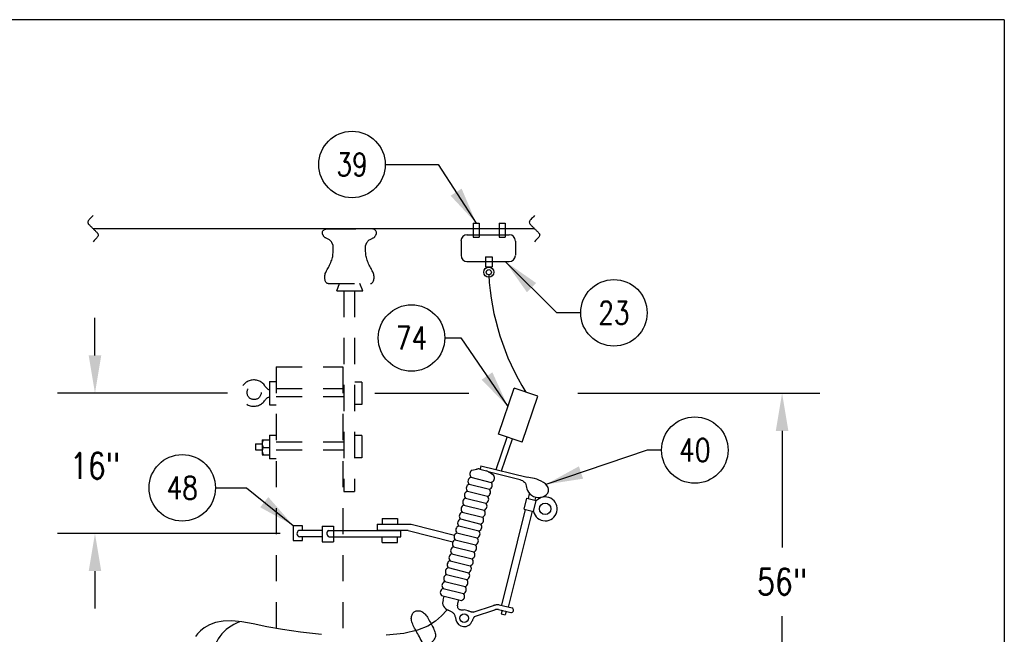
# Model space of a CAD drawing. Extents: x 0 to 7.1, y 0 to 9.85.
# Tile 4 of 4: x 2.39 to 7.1, y 6.91 to 9.85. Entities that reach past the tile are written whole.
import ezdxf
from ezdxf.enums import TextEntityAlignment as Align

# ---------------------------------------------------------------- set-up
doc = ezdxf.new("R2010")
doc.units = 0
doc.header["$MEASUREMENT"] = 0
doc.linetypes.add('HIDDEN2', pattern=[0.1875, 0.125, -0.0625])
doc.layers.get('0').update_dxf_attribs({"color": 2, "linetype": 'CONTINUOUS'})
doc.layers.get('Defpoints').update_dxf_attribs({"color": 2, "linetype": 'CONTINUOUS'})
doc.layers.add('E-DETL', color=2, linetype='CONTINUOUS')
doc.layers.add('E-DETL-TEXT', color=3, linetype='CONTINUOUS')
doc.styles.add('ROMANS', font='ROMANS.SHX', dxfattribs={"width": 0.8})
doc.styles.get("Standard").update_dxf_attribs({"font": 'ROMANS.SHX', "width": 0.8, "height": 0.125})
doc.dimstyles.get("Standard").update_dxf_attribs({"dimtxt": 0.18, "dimasz": 0.18, "dimexe": 0.18, "dimexo": 0.0625, "dimgap": 0.09, "dimtad": 0, "dimtih": 1, "dimtoh": 1, "dimdec": 4, "dimzin": 0, "dimdsep": 46, "dimtxsty": 'Standard', "dimcen": 0.09, "dimadec": 0, "dimazin": 0, "dimtfac": 1, "dimtdec": 4, "dimtofl": 0, "dimtmove": 0, "dimatfit": 3, "dimfxl": 0, "dimtolj": 1, "dimtzin": 0, "dimarcsym": 0})

# ---------------------------------------------------------------- blocks, each defined once
blk = doc.blocks.new('BREAK')
blk.add_lwpolyline([(0, 0.0625), (-0.0055, 0.057), (-0.0103, 0.0521), (-0.0144, 0.0479), (-0.0177, 0.0441), (-0.0205, 0.0408), (-0.0225, 0.0378), (-0.0239, 0.0351), (-0.0247, 0.0326), (-0.0249, 0.0302), (-0.0246, 0.0279), (-0.0238, 0.0257), (-0.0226, 0.0236), (-0.0211, 0.0216), (-0.0194, 0.0196), (-0.0176, 0.0176), (-0.0156, 0.0156), (-0.0137, 0.0137), (-0.0117, 0.0117), (-0.0098, 0.0098), (-0.0078, 0.0078), (-0.0059, 0.0059), (-0.0039, 0.0039), (-0.002, 0.002), (0, 0), (0.002, -0.002), (0.0039, -0.0039), (0.0059, -0.0059), (0.0078, -0.0078), (0.0098, -0.0098), (0.0117, -0.0117), (0.0137, -0.0137), (0.0156, -0.0156), (0.0176, -0.0176), (0.0194, -0.0196), (0.0211, -0.0216), (0.0226, -0.0236), (0.0238, -0.0257), (0.0246, -0.0279), (0.0249, -0.0302), (0.0247, -0.0326), (0.0239, -0.0351), (0.0225, -0.0378), (0.0205, -0.0408), (0.0177, -0.0441), (0.0144, -0.0479), (0.0103, -0.0521), (0.0055, -0.057), (0, -0.0625)])
blk = doc.blocks.new('LOOP')
blk.add_lwpolyline([(-1.119, 0), (-1.115, 0), (-0.947, 0), (-0.809, 0), (-0.694, 0), (-0.6, 0), (-0.523, 0), (-0.456, 0), (-0.397, 0), (-0.341, 0), (-0.288, 0), (-0.238, 0), (-0.189, 0), (-0.142, 0), (-0.097, 0), (-0.053, 0), (-0.01, 0), (0.033, 0), (0.074, 0), (0.114, -0.001), (0.153, -0.003), (0.19, -0.006), (0.226, -0.011), (0.259, -0.017), (0.289, -0.025), (0.317, -0.036), (0.343, -0.048), (0.365, -0.063), (0.386, -0.079), (0.403, -0.095), (0.419, -0.113), (0.432, -0.131), (0.442, -0.15), (0.45, -0.168), (0.456, -0.186), (0.46, -0.204), (0.461, -0.223), (0.46, -0.241), (0.456, -0.259), (0.45, -0.277), (0.442, -0.295), (0.432, -0.313), (0.419, -0.331), (0.404, -0.348), (0.387, -0.365), (0.367, -0.38), (0.345, -0.394), (0.32, -0.406), (0.293, -0.416), (0.264, -0.425), (0.232, -0.431), (0.198, -0.435), (0.162, -0.438), (0.124, -0.44), (0.086, -0.441), (0.045, -0.441), (0.004, -0.441), (-0.038, -0.441), (-0.08, -0.441), (-0.122, -0.44), (-0.163, -0.438), (-0.202, -0.435), (-0.24, -0.43), (-0.275, -0.424), (-0.307, -0.416), (-0.336, -0.405), (-0.362, -0.392), (-0.384, -0.377), (-0.404, -0.359), (-0.421, -0.339), (-0.436, -0.316), (-0.45, -0.292), (-0.461, -0.264), (-0.471, -0.235), (-0.48, -0.202), (-0.488, -0.166), (-0.494, -0.125), (-0.499, -0.08), (-0.502, -0.03), (-0.505, 0.027), (-0.505, 0.09)])
blk = doc.blocks.new('*D3')
at = {"layer": 'Defpoints', "color": 0}
for p in [(2.7516, 8.0617), (3.4491, 8.0617), (3.7, 7.3903)]:
    blk.add_point(p, dxfattribs=at)
at = {"layer": 'E-DETL-TEXT'}
for p, q in [((2.7516, 8.2417), (2.7516, 8.4217)), ((3.3866, 8.0617), (2.5716, 8.0617)), ((3.6375, 7.3903), (2.5716, 7.3903)), ((2.7516, 7.2103), (2.7516, 7.0303))]:
    blk.add_line(p, q, dxfattribs=at)
for points in [[(2.7216, 8.2417), (2.7816, 8.2417), (2.7516, 8.0617)], [(2.7216, 7.2103), (2.7816, 7.2103), (2.7516, 7.3903)]]:
    blk.add_solid(points, dxfattribs=at)
at = {"layer": 'E-DETL-TEXT', "insert": (2.7516, 7.7138), "char_height": 0.125, "attachment_point": 5, "style": 'ROMANS'}
blk.add_mtext('\\A1;16"', dxfattribs=at)

msp = doc.modelspace()

# ---------------------------------------------------------------- linework, layer by layer
at = {"layer": 'E-DETL'}
for p, q in [((7.1036203, 9.8483954), (0, 9.8483954)), ((7.1036203, 9.8483954), (7.1036203, 0)), ((2.7422683, 8.8487226), (4.8551333, 8.8487226))]:
    msp.add_line(p, q, dxfattribs=at)
at = {"layer": 'E-DETL', "color": 4}
for p, q in [((4.5621663, 8.8743186), (4.5621663, 8.8071706)), ((4.5621663, 8.8743186), (4.5909633, 8.8743186)), ((4.5909633, 8.8743186), (4.5909633, 8.8071706)), ((4.6858713, 8.8752286), (4.7146673, 8.8752286)), ((4.6858713, 8.8752286), (4.6858713, 8.8080806)), ((4.7146673, 8.8752286), (4.7146673, 8.8080806)), ((4.5316623, 8.8197246), (4.7337413, 8.8197246)), ((4.5035203, 8.7897116), (4.5035203, 8.7227546)), ((4.5621663, 8.8071706), (4.5909633, 8.8071706)), ((4.6858713, 8.8080806), (4.7146673, 8.8080806)), ((4.7640763, 8.7893766), (4.7640763, 8.7224196)), ((4.5309163, 8.6913466), (4.7329963, 8.6913466)), ((4.6214363, 8.7137896), (4.6214363, 8.6650936)), ((4.6214363, 8.7137896), (4.6528803, 8.7137896)), ((4.6528803, 8.7137896), (4.6528803, 8.6650936)), ((4.6214363, 8.6650936), (4.6528803, 8.6650936)), ((4.683219, 7.8653873), (4.7580841, 8.085114)), ((4.870433, 8.0468346), (4.7580841, 8.085114)), ((4.7955679, 7.8271079), (4.870433, 8.0468346)), ((4.6711988, 7.6961916), (4.724101, 7.851458)), ((4.7955679, 7.8271079), (4.683219, 7.8653873)), ((4.6978178, 7.6895823), (4.749969, 7.8426443)), ((4.5558353, 7.6927606), (4.5796483, 7.6974486)), ((4.5938883, 7.6977686), (4.6254143, 7.6899416)), ((4.598995, 7.7141193), (4.5948333, 7.6973546)), ((4.598995, 7.7141193), (4.8203253, 7.6591646)), ((4.6330174, 7.6867296), (4.7864473, 7.6486346)), ((4.6598383, 7.6668216), (4.6381983, 7.6826916)), ((4.5503599, 7.6586641), (4.6473893, 7.6344719)), ((4.5337842, 7.5921829), (4.6308137, 7.5679907)), ((4.542072, 7.6254235), (4.6391015, 7.6012313)), ((4.5254964, 7.5589422), (4.6225259, 7.5347501)), ((4.8055823, 7.5060346), (4.8187123, 7.5589146)), ((4.8187123, 7.5589146), (4.8631993, 7.5478686)), ((4.8297903, 7.5801556), (4.8242363, 7.5577856)), ((4.8500693, 7.4949886), (4.8631993, 7.5478696)), ((4.8600343, 7.5620956), (4.8567703, 7.5489446)), ((4.5172086, 7.5257016), (4.6142381, 7.5015095)), ((4.8109843, 7.5044096), (4.6971893, 7.0460986)), ((4.8436503, 7.4961076), (4.7299013, 7.0379756)), ((4.8055823, 7.5060346), (4.8500693, 7.4949886)), ((4.1260703, 7.4609746), (4.1987233, 7.4609746)), ((4.1260703, 7.4609746), (4.1260703, 7.4343906)), ((4.1987233, 7.4609746), (4.1987233, 7.4343906)), ((4.500633, 7.4592204), (4.5976624, 7.4350282)), ((4.5089208, 7.492461), (4.6059503, 7.4682689)), ((3.6999923, 7.4287146), (3.6999923, 7.3555036)), ((3.6999923, 7.4287146), (3.7438963, 7.4287146)), ((3.8383383, 7.4048476), (3.7264942, 7.4048476)), ((3.7438963, 7.4287146), (3.7438963, 7.4053856)), ((3.8383383, 7.4256136), (3.8383383, 7.3493586)), ((3.8383383, 7.4256136), (3.8937303, 7.4256136)), ((3.8694193, 7.4049346), (4.2120553, 7.4049346)), ((3.8937303, 7.4256136), (3.8937303, 7.3493586)), ((4.2507611, 7.4049346), (4.1017563, 7.4049346)), ((4.1029533, 7.4343906), (4.2650723, 7.4343906)), ((4.1029533, 7.4343906), (4.1029533, 7.4049346)), ((4.2146873, 7.3737576), (4.2146873, 7.4049346)), ((4.2507611, 7.4049346), (4.4648838, 7.3505805)), ((4.2650723, 7.4343906), (4.4721375, 7.3818292)), ((4.4923452, 7.4259798), (4.5893746, 7.4017876)), ((3.6999923, 7.3555036), (3.7448533, 7.3555036)), ((3.8379253, 7.3735646), (3.7297811, 7.3735646)), ((3.7448533, 7.3555036), (3.7448533, 7.3733496)), ((3.8725158, 7.3737576), (4.2146873, 7.3737576)), ((4.1260703, 7.3471746), (4.1260703, 7.3737576)), ((4.1987233, 7.3471746), (4.1987233, 7.3737576)), ((4.4757695, 7.3594986), (4.572799, 7.3353064)), ((4.4840573, 7.3927392), (4.5810868, 7.368547)), ((3.8383383, 7.3493586), (3.8937303, 7.3493586)), ((4.1260703, 7.3471746), (4.1987233, 7.3471746)), ((4.4674817, 7.326258), (4.5645112, 7.3020658)), ((4.4509061, 7.2597767), (4.5479355, 7.2355846)), ((4.4591939, 7.2930173), (4.5562234, 7.2688252)), ((4.4426183, 7.2265361), (4.5396477, 7.202344)), ((4.4343304, 7.1932955), (4.5313599, 7.1691033)), ((4.4177548, 7.1268143), (4.5147843, 7.1026221)), ((4.4260426, 7.1600549), (4.5230721, 7.1358627)), ((4.409467, 7.0935737), (4.5064965, 7.0693815)), ((4.4175343, 7.0712096), (4.4222932, 7.0903757)), ((4.4890263, 7.0558546), (4.4932073, 7.0726949)), ((4.5617093, 7.0128976), (4.6589103, 7.0447726)), ((4.5683813, 6.9927776), (4.6656723, 7.0246826)), ((4.6824763, 7.0264666), (4.7422693, 7.0116216)), ((4.6855653, 7.0489846), (4.7475723, 7.0335876)), ((4.6998993, 7.0221416), (4.6956503, 7.0050276)), ((4.6956503, 7.0050276), (4.7146553, 7.0003086)), ((4.7189043, 7.0174226), (4.7146553, 7.0003086))]:
    msp.add_line(p, q, dxfattribs=at)
at = {"layer": 'E-DETL', "linetype": 'HIDDEN2'}
for p, q in [((3.8749523, 8.8469456), (4.0636903, 8.8469456)), ((3.8682813, 8.5858436), (4.0703613, 8.5858436)), ((3.9096243, 8.5506906), (3.9217188, 8.5858436)), ((4.0336523, 8.5506906), (4.0191437, 8.5858436)), ((3.9096243, 8.5506906), (4.0336523, 8.5506906)), ((3.9421903, 8.5506906), (3.9421903, 7.5912516)), ((3.9931173, 8.5506906), (3.9931173, 7.5912516)), ((3.6183053, 8.1866536), (3.6183053, 4.2510736)), ((3.6183053, 8.1866536), (3.9372723, 8.1866536)), ((3.9372723, 8.1866536), (3.9372723, 4.2510736)), ((3.5873603, 8.1169406), (3.6178863, 8.1169406)), ((3.5873603, 8.1169406), (3.5873603, 8.0058656)), ((4.0285883, 8.1145846), (3.9950653, 8.1145846)), ((4.0285883, 8.1145846), (4.0285883, 8.0073806)), ((3.6183053, 8.0829446), (3.9421903, 8.0829446)), ((3.6183053, 8.0452466), (3.9421903, 8.0452466)), ((3.5873603, 8.0058656), (3.6186353, 8.0058656)), ((4.0285883, 8.0073806), (3.9939413, 8.0073806)), ((3.5517773, 7.8379066), (3.5864233, 7.8379066)), ((3.5517773, 7.8379066), (3.5517773, 7.7670546)), ((3.5864233, 7.8599536), (3.6183053, 7.8599536)), ((3.5864233, 7.8599536), (3.5864233, 7.7478686)), ((3.6183053, 7.8279756), (3.9421903, 7.8279756)), ((4.0284003, 7.8587756), (3.9948783, 7.8587756)), ((4.0284003, 7.8587756), (4.0284003, 7.7515716)), ((3.5199473, 7.8186866), (3.5517773, 7.8186866)), ((3.5199473, 7.8186866), (3.5199473, 7.7906246)), ((3.5199473, 7.7906246), (3.5517773, 7.7906246)), ((3.5570843, 7.8018906), (3.5854873, 7.8018906)), ((3.6183053, 7.7902776), (3.9421903, 7.7902776)), ((3.5517773, 7.7668856), (3.5864233, 7.7668856)), ((3.5864233, 7.7480366), (3.6183053, 7.7480366)), ((4.0284003, 7.7515716), (3.9937543, 7.7515716)), ((3.9421903, 7.5912516), (3.9931173, 7.5912516))]:
    msp.add_line(p, q, dxfattribs=at)
for points in [[(3.8682813, 8.5858436), (3.8666793, 8.5860826), (3.8651013, 8.5863616), (3.8635273, 8.5868296), (3.8619383, 8.5876336), (3.8603173, 8.5889226), (3.8586593, 8.5908046), (3.8570163, 8.5932446), (3.8554543, 8.5961676), (3.8540373, 8.5995006), (3.8528333, 8.6031696), (3.8519013, 8.6071026), (3.8512813, 8.6112466), (3.8510113, 8.6155486), (3.8511253, 8.6199546), (3.8516613, 8.6244146), (3.8526393, 8.6288886), (3.8540363, 8.6333916), (3.8558113, 8.6379596), (3.8579273, 8.6426196), (3.8603453, 8.6474076), (3.8630193, 8.6523466), (3.8658793, 8.6574596), (3.8688483, 8.6627656), (3.8718493, 8.6682806), (3.8748063, 8.6740226), (3.8776433, 8.6799896), (3.8803063, 8.6860996), (3.8827393, 8.6922496), (3.8848893, 8.6983386), (3.8867023, 8.7042596), (3.8881463, 8.7099536), (3.8892613, 8.7155206), (3.8901143, 8.7211036), (3.8907683, 8.7268406), (3.8912853, 8.7328756), (3.8917043, 8.7392936), (3.8919643, 8.7459646), (3.8920031, 8.7677334), (3.8858843, 8.7815586), (3.8833933, 8.7857566), (3.8805683, 8.7893536), (3.8774603, 8.7923436), (3.8741623, 8.7948076), (3.8707763, 8.7968446), (3.8674043, 8.7985586), (3.8641463, 8.8000506), (3.8610933, 8.8014126), (3.8582753, 8.8027076), (3.8557103, 8.8039856), (3.8534143, 8.8053006), (3.8514073, 8.8067076), (3.8496923, 8.8082426), (3.8482223, 8.8098846), (3.8469363, 8.8115946), (3.8457743, 8.8133356), (3.8446743, 8.8150726), (3.8435943, 8.8167816), (3.8425643, 8.8185146), (3.8416303, 8.8203336), (3.8408413, 8.8223046), (3.8402433, 8.8244936), (3.8398883, 8.8269376), (3.8398453, 8.8295636), (3.8401883, 8.8322696), (3.8409913, 8.8349556), (3.8423263, 8.8375216), (3.8442413, 8.8398766), (3.8466793, 8.8419806), (3.8495563, 8.8437956), (3.8527873, 8.8452946), (3.8562903, 8.8464436), (3.8599793, 8.8472186), (3.8637733, 8.8476316), (3.8675893, 8.8477116), (3.8713433, 8.8474736), (3.8749523, 8.8469456)], [(4.0703613, 8.5858436), (4.0719633, 8.5860826), (4.0735423, 8.5863616), (4.0751163, 8.5868296), (4.0767053, 8.5876336), (4.0783253, 8.5889226), (4.0799833, 8.5908046), (4.0816263, 8.5932446), (4.0831883, 8.5961676), (4.0846043, 8.5995006), (4.0858093, 8.6031696), (4.0867423, 8.6071026), (4.0873613, 8.6112466), (4.0876303, 8.6155486), (4.0875163, 8.6199546), (4.0869813, 8.6244146), (4.0860033, 8.6288886), (4.0846063, 8.6333916), (4.0828313, 8.6379596), (4.0807153, 8.6426196), (4.0782983, 8.6474076), (4.0756243, 8.6523466), (4.0727643, 8.6574596), (4.0697943, 8.6627656), (4.0667933, 8.6682806), (4.0638373, 8.6740226), (4.0609993, 8.6799896), (4.0583373, 8.6860996), (4.0559043, 8.6922496), (4.0537543, 8.6983386), (4.0519403, 8.7042596), (4.0504973, 8.7099536), (4.0493803, 8.7155206), (4.0485273, 8.7211036), (4.0478743, 8.7268406), (4.0473573, 8.7328756), (4.0469383, 8.7392936), (4.0458989, 8.766065), (4.0527593, 8.7815586), (4.0552493, 8.7857566), (4.0580753, 8.7893536), (4.0611823, 8.7923436), (4.0644803, 8.7948076), (4.0678663, 8.7968446), (4.0712393, 8.7985586), (4.0744963, 8.8000506), (4.0775493, 8.8014126), (4.0803683, 8.8027076), (4.0829333, 8.8039856), (4.0852283, 8.8053006), (4.0872363, 8.8067076), (4.0889503, 8.8082426), (4.0904203, 8.8098846), (4.0917063, 8.8115946), (4.0928693, 8.8133356), (4.0939693, 8.8150726), (4.0950483, 8.8167816), (4.0960793, 8.8185146), (4.0970123, 8.8203336), (4.0978013, 8.8223046), (4.0983993, 8.8244936), (4.0987543, 8.8269376), (4.0987973, 8.8295636), (4.0984543, 8.8322696), (4.0976523, 8.8349556), (4.0963173, 8.8375216), (4.0944013, 8.8398766), (4.0919633, 8.8419806), (4.0890873, 8.8437956), (4.0858553, 8.8452946), (4.0823533, 8.8464436), (4.0786633, 8.8472186), (4.0748683, 8.8476316), (4.0710533, 8.8477116), (4.0672993, 8.8474736), (4.0636903, 8.8469456)], [(3.5652613, 8.0953986), (3.5678033, 8.0921046), (3.5703193, 8.0889456), (3.5727803, 8.0860526), (3.5751613, 8.0835586), (3.5774343, 8.0815986), (3.5795803, 8.0802606), (3.5816203, 8.0794566), (3.5835783, 8.0790506), (3.5854833, 8.0789116), (3.5873603, 8.0789056)], [(3.5656353, 8.0285846), (3.5678933, 8.0312046), (3.5701583, 8.0337326), (3.5724363, 8.0360786), (3.5747343, 8.0381516), (3.5770593, 8.0398616), (3.5794163, 8.0411476), (3.5818003, 8.0420696), (3.5842033, 8.0427196), (3.5866213, 8.0431866), (3.5873603, 8.0433015)]]:
    msp.add_lwpolyline(points, dxfattribs=at)
at = {"layer": 'E-DETL', "color": 4}
for points in [[(4.7854243, 7.6485076), (4.7917233, 7.6457136), (4.7977433, 7.6427126), (4.8032053, 7.6392946), (4.8078303, 7.6352516), (4.8113393, 7.6303776), (4.8136083, 7.6245316), (4.8151343, 7.6178516), (4.8165683, 7.6105426), (4.8185593, 7.6028116), (4.8217603, 7.5948636), (4.8266833, 7.5869446), (4.8332763, 7.5794536), (4.8413523, 7.5728356), (4.8507223, 7.5675266), (4.8611973, 7.5639686), (4.8725043, 7.5625066), (4.8840313, 7.5631086), (4.8950863, 7.5656456), (4.9049723, 7.5699946), (4.9129973, 7.5760246), (4.9185773, 7.5835486), (4.9215813, 7.5921316), (4.9219933, 7.6012756), (4.9197933, 7.6104876), (4.9149633, 7.6192686), (4.9076033, 7.6272046), (4.8982913, 7.6342016), (4.8877213, 7.6402496), (4.8765893, 7.6453376), (4.8655883, 7.6494526), (4.8552713, 7.6526176), (4.8456153, 7.6549956), (4.8364553, 7.6567836), (4.8276263, 7.6581766), (4.8189633, 7.6593756)], [(4.4405023, 7.0238636), (4.4437363, 7.0225916), (4.4469413, 7.0212916), (4.4500853, 7.0199336), (4.4531443, 7.0184896), (4.4560853, 7.0169316), (4.4588833, 7.0152296), (4.4615223, 7.0133496), (4.4639903, 7.0112586), (4.4662733, 7.0089206), (4.4683603, 7.0063026), (4.4702403, 7.0033916), (4.4719143, 7.0002516), (4.4733883, 6.9969736), (4.4746673, 6.9936456), (4.4757543, 6.9903546), (4.4766593, 6.9871696), (4.4774153, 6.9840836), (4.4780593, 6.9810726), (4.4786283, 6.9781126), (4.4791603, 6.9751766)], [(4.4861243, 7.0438746), (4.4863213, 7.0416256), (4.4865693, 7.0394126), (4.4869213, 7.0372726), (4.4874293, 7.0352416), (4.4881443, 7.0333556), (4.4891173, 7.0316456), (4.4903863, 7.0301166), (4.4919883, 7.0287696), (4.4939603, 7.0276036), (4.4963383, 7.0266166), (4.4991383, 7.0258036), (4.5022923, 7.0251346), (4.5057133, 7.0245736), (4.5093103, 7.0240846), (4.5129963, 7.0236306)], [(4.6855653, 7.0489846), (4.6827823, 7.0489226), (4.6800083, 7.0488306), (4.6772533, 7.0486816), (4.6745283, 7.0484436), (4.6718393, 7.0480906), (4.6691963, 7.0476016), (4.6665923, 7.0469966), (4.6640153, 7.0463036), (4.6614583, 7.0455526), (4.6589103, 7.0447726)], [(4.6824763, 7.0264666), (4.6806313, 7.0266286), (4.6788013, 7.0267636), (4.6769973, 7.0268426), (4.6752323, 7.0268386), (4.6735213, 7.0267256), (4.6718713, 7.0264826), (4.6702763, 7.0261296), (4.6687193, 7.0256936), (4.6671893, 7.0252016), (4.6656723, 7.0246826)], [(4.5627193, 7.0130626), (4.5606143, 7.0131916), (4.5584643, 7.0133656), (4.5562243, 7.0136296), (4.5538493, 7.0140246), (4.5512943, 7.0145966), (4.5485283, 7.0153756), (4.5455823, 7.0163326), (4.5425023, 7.0174206), (4.5393313, 7.0185986), (4.5361153, 7.0198196)], [(4.5683163, 6.9927546), (4.5671903, 6.9913616), (4.5660593, 6.9899046), (4.5649183, 6.9883236), (4.5637613, 6.9865526), (4.5625843, 6.9845316), (4.5613823, 6.9822196), (4.5601603, 6.9796566), (4.5589223, 6.9769046), (4.5576753, 6.9740276), (4.5564213, 6.9710876)]]:
    msp.add_lwpolyline(points, dxfattribs=at)
at = {"layer": 'E-DETL'}
for points in [[(4.4352863, 7.0235336), (4.4105083, 6.9962586), (4.3816173, 6.9702216), (4.3444993, 6.9466596), (4.2950413, 6.9268096), (4.2291293, 6.9119106), (4.1444673, 6.9028936)], [(3.8349953, 6.9070716), (3.7359813, 6.9169086), (3.6489853, 6.9297366), (3.5739333, 6.9437256), (3.5093793, 6.9567996), (3.4538773, 6.9668786), (3.4059793, 6.9718866), (3.3644513, 6.9703546), (3.3288933, 6.9632476), (3.2991213, 6.9521426), (3.2749453, 6.9386146), (3.2561813, 6.9242386), (3.2424973, 6.9103036), (3.2329923, 6.8969506)]]:
    msp.add_lwpolyline(points, dxfattribs=at)
at = {"layer": 'E-DETL', "color": 4}
for centre, radius in [((4.6361953, 8.6400446), 0.024172), ((4.6361953, 8.6400446), 0.012429), ((4.9063013, 7.5080346), 0.027596), ((4.5183783, 6.9842176), 0.020701)]:
    msp.add_circle(centre, radius, dxfattribs=at)
at = {"layer": 'E-DETL', "linetype": 'HIDDEN2'}
msp.add_circle((3.5132363, 8.0641916), 0.033755, dxfattribs=at)
at = {"layer": 'E-DETL', "color": 4}
for centre, radius, start, end in [((4.5329373, 8.7894606), 0.029665, 90, 180), ((4.7344113, 8.7893766), 0.029665, 0, 90), ((4.5335903, 8.7208756), 0.029665, 180, 269.999695), ((4.7340393, 8.7205406), 0.029665, 269.999695, 359.999695), ((4.5665396, 7.6741822), 0.0209266, 119.5302696, 224.4822805), ((4.5871233, 7.6705266), 0.028069, 76.054878, 109.284164), ((4.6183793, 7.6627786), 0.02807, 44.221584, 76.056297), ((4.557104, 7.6393291), 0.0204774, 109.2290336, 222.7709664), ((4.6323574, 7.6205663), 0.0204774, 289.2290336, 42.7709664), ((4.6422373, 7.6555021), 0.0209266, 287.7936539, 32.7456647), ((4.5405284, 7.5728478), 0.0204774, 109.2290336, 222.7709664), ((4.5488162, 7.6060885), 0.0204774, 109.2290336, 222.7709664), ((4.6240696, 7.5873257), 0.0204774, 289.2290336, 42.7709664), ((4.5322406, 7.5396072), 0.0204774, 109.2290336, 222.7709664), ((4.6157817, 7.5540851), 0.0204774, 289.2290336, 42.7709664), ((4.9065363, 7.5076666), 0.057325, 192.327728, 138.916046), ((4.5239527, 7.5063666), 0.0204774, 109.2290336, 222.7709664), ((4.5992061, 7.4876039), 0.0204774, 289.2290336, 42.7709664), ((4.6074939, 7.5208445), 0.0204774, 289.2290336, 42.7709664), ((4.5073771, 7.4398854), 0.0204774, 109.2290336, 222.7709664), ((4.5156649, 7.473126), 0.0204774, 109.2290336, 222.7709664), ((4.5909183, 7.4543632), 0.0204774, 289.2290336, 42.7709664), ((3.7359183, 7.3900236), 0.017566, 122.4454094, 249.5505058), ((3.8788763, 7.3901316), 0.017566, 122.5728606, 248.7711567), ((4.4990893, 7.4066448), 0.0204774, 109.2290336, 222.7709664), ((4.5743427, 7.387882), 0.0204774, 289.2290336, 42.7709664), ((4.5826305, 7.4211226), 0.0204774, 289.2290336, 42.7709664), ((4.4825137, 7.3401636), 0.0204774, 109.2290336, 222.7709664), ((4.4908015, 7.3734042), 0.0204774, 109.2290336, 222.7709664), ((4.5660548, 7.3546414), 0.0204774, 289.2290336, 42.7709664), ((4.4742259, 7.306923), 0.0204774, 109.2290336, 222.7709664), ((4.557767, 7.3214008), 0.0204774, 289.2290336, 42.7709664), ((4.4576502, 7.2404417), 0.0204774, 109.2290336, 222.7709664), ((4.465938, 7.2736823), 0.0204774, 109.2290336, 222.7709664), ((4.5411914, 7.2549196), 0.0204774, 289.2290336, 42.7709664), ((4.5494792, 7.2881602), 0.0204774, 289.2290336, 42.7709664), ((4.4493624, 7.2072011), 0.0204774, 109.2290336, 222.7709664), ((4.5329036, 7.221679), 0.0204774, 289.2290336, 42.7709664), ((4.4410746, 7.1739605), 0.0204774, 109.2290336, 222.7709664), ((4.516328, 7.1551977), 0.0204774, 289.2290336, 42.7709664), ((4.5246158, 7.1884383), 0.0204774, 289.2290336, 42.7709664), ((4.424499, 7.1074793), 0.0204774, 109.2290336, 222.7709664), ((4.4327868, 7.1407199), 0.0204774, 109.2290336, 222.7709664), ((4.5080401, 7.1219571), 0.0204774, 289.2290336, 42.7709664), ((4.4523013, 7.0589776), 0.036857, 160.617279, 254.395721), ((4.4997523, 7.0887165), 0.0204774, 289.2290336, 42.7709664), ((4.4523013, 7.0589776), 0.036857, 334.386444, 355.138611), ((4.5183783, 6.9842176), 0.040068, 60.709625, 99.594933), ((4.7440133, 7.0227116), 0.011085, 346.054932, 76.054932), ((4.5183783, 6.9842176), 0.040067, 189.708862, 341.814667), ((4.7440133, 7.0227116), 0.011085, 256.054901, 346.054932)]:
    msp.add_arc(centre, radius, start, end, dxfattribs=at)
at = {"layer": 'E-DETL'}
for centre, radius, start, end in [((5.8128406, 8.6916129), 1.1783844, 183.1132288, 212.0682532), ((3.5087074, 6.7791238), 0.1983319, 109.0888149, 177.4946923)]:
    msp.add_arc(centre, radius, start, end, dxfattribs=at)
at = {"layer": 'E-DETL', "linetype": 'HIDDEN2'}
for centre, radius, start, end in [((3.5120516, 8.0616927), 0.062987, 32.3523838, 328.2890505), ((3.5850733, 7.8193906), 0.03301, 146.258057, 212.602554), ((3.5870043, 7.7844426), 0.034687, 150.1922, 210.882813)]:
    msp.add_arc(centre, radius, start, end, dxfattribs=at)
at = {"layer": 'E-DETL-TEXT'}
for p, q in [((4.1408184, 9.1555085), (4.3943696, 9.1555085)), ((4.3943696, 9.1555085), (4.5765648, 8.8743186)), ((4.961974, 8.4458532), (4.7152624, 8.6913466)), ((5.0762415, 8.4458529), (4.961974, 8.4458532)), ((4.4255044, 8.325372), (4.5025408, 8.325372)), ((4.5025408, 8.325372), (4.7281264, 7.997189)), ((4.0910883, 8.0609826), (4.5414803, 8.0609826)), ((5.0618458, 8.0609826), (6.2200048, 8.0609826)), ((6.0400048, 7.8809826), (6.0400048, 7.3233012)), ((5.3939919, 7.7890046), (4.9099663, 7.6246566)), ((5.4634142, 7.7890044), (5.3939919, 7.7890046)), ((3.3282536, 7.6082571), (3.4761961, 7.6082571)), ((3.4761961, 7.6082571), (3.6999923, 7.4287146)), ((6.0400048, 6.4446026), (6.0400048, 6.9944916))]:
    msp.add_line(p, q, dxfattribs=at)
for centre in [(3.9818184, 9.1555085), (5.2352415, 8.4458525), (4.2665044, 8.325372), (5.6224142, 7.789004), (3.1692536, 7.6082571)]:
    msp.add_circle(centre, 0.159, dxfattribs=at)
for points in [[(4.5064139, 9.040086), (4.5765648, 8.8743186), (4.4539574, 9.0061041)], [(4.818862, 8.544149), (4.7152624, 8.6913466), (4.8629519, 8.5884495)], [(4.6534806, 8.1609816), (4.7281264, 7.997189), (4.6019704, 8.1255817)], [(6.0100048, 7.8809826), (6.0700048, 7.8809826), (6.0400048, 8.0609826)], [(5.0878708, 7.6520425), (4.9099663, 7.6246566), (5.067781, 7.7112275)], [(3.5812913, 7.5640293), (3.6999923, 7.4287146), (3.5421752, 7.5152811)]]:
    msp.add_solid(points, dxfattribs=at)

# ---------------------------------------------------------------- block references
at = {"layer": 'E-DETL'}
for p in [(2.7422683, 8.8487226), (4.8551333, 8.8487226)]:
    msp.add_blockref('BREAK', p, dxfattribs=at)
at = {"layer": 'E-DETL-TEXT', "xscale": 0.18, "yscale": 0.18, "zscale": 0.18, "rotation": 118.8459736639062}
msp.add_blockref('LOOP', (4.2877971, 6.9251721), dxfattribs=at)

# ---------------------------------------------------------------- texts
at = {"layer": 'E-DETL-TEXT', "width": 0.8}
for s, p in [('39', (3.9818184, 9.1555085)), ('23', (5.2352415, 8.4458525)), ('74', (4.2665044, 8.325372)), ('40', (5.6224142, 7.789004)), ('48', (3.1692536, 7.6082571))]:
    msp.add_text(s, height=0.109375, dxfattribs=at).set_placement(p, align=Align.MIDDLE)
at = {"layer": 'E-DETL-TEXT', "insert": (6.0400048, 7.1588964), "char_height": 0.125, "attachment_point": 5, "style": 'ROMANS'}
msp.add_mtext('\\A1;56"', dxfattribs=at)

# ---------------------------------------------------------------- dimensions: what is measured, and where the dimension line sits
at = {"layer": 'E-DETL-TEXT'}
dim = msp.add_linear_dim(base=(2.7515531, 8.0616927), p1=(3.6999923, 7.3902816), p2=(3.4490647, 8.0616927), angle=90, text='16"', dimstyle='Standard', override={"dimtxt": 0.125, "dimdec": 6, "dimlunit": 4, "dimtxsty": 'ROMANS', "dimclrd": 256, "dimclre": 256, "dimclrt": 256, "dimtdec": 6, "dimlwd": 65535, "dimlwe": 65535}, dxfattribs=at)
dim.commit()
dim.dimension.update_dxf_attribs({"geometry": '*D3', "text_midpoint": (2.7515531, 7.7138208), "dimtype": 160})

doc.saveas('drawing.dxf')
